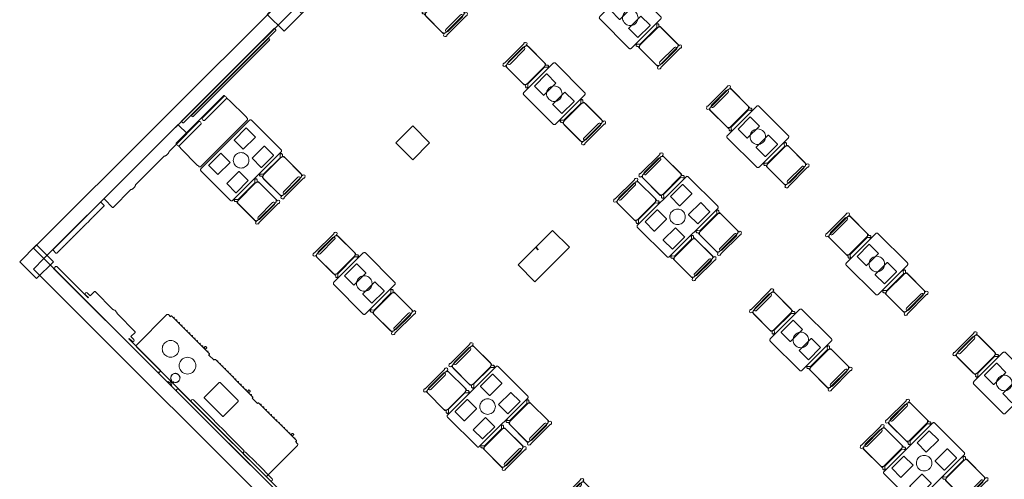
# Model space of a CAD drawing. Extents: x 2172.2 to 2210.6, y 415.3 to 458.1.
# Tile 6 of 9: x 2172.2 to 2188.7, y 437.3 to 445. Entities that reach past the tile are written whole.
import ezdxf

# ---------------------------------------------------------------- set-up
doc = ezdxf.new("R2010")
doc.units = 0
for name, color, linetype, lineweight in [('AYAA_M3_BANQUETTES', 7, 'CONTINUOUS', 18), ('AYAA_M3_CHAIRS', 7, 'CONTINUOUS', 18), ('AYAA_M3_COLUMNS', 7, 'CONTINUOUS', 30), ('AYAA_M3_FINE_DETAIL', 7, 'CONTINUOUS', 9), ('AYAA_M3_SERVICE', 7, 'CONTINUOUS', 18), ('AYAA_M3_TABLES', 7, 'CONTINUOUS', 18), ('AYAA_M3_WALL_DECOR', 7, 'CONTINUOUS', 13), ('AYAA_M3_WALL_LIGHTS', 7, 'CONTINUOUS', 13), ('AYAA_M3_WALLS', 7, 'CONTINUOUS', 30)]:
    doc.layers.add(name, color=color, linetype=linetype, lineweight=lineweight)

# ---------------------------------------------------------------- blocks, each defined once
blk = doc.blocks.new('AYAA_M3_ARCHITECTURE')
at = {"layer": 'AYAA_M3_COLUMNS', "linetype": 'CONTINUOUS', "lineweight": -2}
for points in [[(-13.020992, 11.175842), (-13.407532, 10.789306), (-13.69034, 11.07218), (-13.393366, 11.369152), (-13.110547, 11.08629)], [(-10.97166, 8.919112), (-11.254499, 8.636272), (-11.537308, 8.919147), (-11.254499, 9.201951)], [(-9.297087, 7.065432), (-9.193361, 7.169158), (-9.150741, 7.126539), (-9.193356, 7.169164), (-8.910547, 7.451969), (-8.627707, 7.169129), (-9.207532, 6.589305), (-9.49034, 6.87218), (-9.207532, 7.154984)], [(-17.554712, 7.207803), (-17.271873, 6.924963), (-17.554712, 6.642124), (-17.837521, 6.924998)]]:
    blk.add_lwpolyline(points, close=True, dxfattribs=at)
at = {"layer": 'AYAA_M3_WALLS', "linetype": 'CONTINUOUS', "lineweight": -2}
for points in [[(-17.430969, 6.977996), (-17.607746, 7.154773), (-13.39339, 11.369129), (-17.363581, 15.33932), (-17.186804, 15.516096), (-13.039837, 11.369129)], [(-17.430969, 6.977996), (-3.56182, -6.891153), (-3.738596, -7.06793), (-17.607746, 6.80122)]]:
    blk.add_lwpolyline(points, close=True, dxfattribs=at)
blk = doc.blocks.new('AYAA_M3_UNIQUE_WALL_COMPOSITION_01')
at = {"color": 0, "linetype": 'CONTINUOUS', "lineweight": -2}
blk.add_lwpolyline([(-0.88, -0.008), (-0.878931, -0.004005), (-0.875994, -0.001069), (-0.872429, -0.000115), (-0.872314, 0), (-0.88, 0), (-0.88, 0.013), (0.88, 0.013), (0.88, 0), (0.872314, 0), (0.872429, -0.000115), (0.875994, -0.001069), (0.878931, -0.004005), (0.88, -0.008), (0.88, -0.192), (0.878931, -0.195995), (0.875994, -0.198931), (0.872, -0.2), (0.451423, -0.2), (0.444652, -0.203656), (0.438095, -0.206627), (0.431358, -0.209162), (0.42447, -0.211252), (0.41746, -0.212886), (0.410358, -0.214059), (0.403194, -0.214764), (0.396, -0.215), (0.388805, -0.214764), (0.381642, -0.214059), (0.37454, -0.212886), (0.36753, -0.211252), (0.360641, -0.209162), (0.353905, -0.206627), (0.347348, -0.203656), (0.340577, -0.2), (-0.340577, -0.2), (-0.347348, -0.203656), (-0.353905, -0.206627), (-0.360641, -0.209162), (-0.36753, -0.211252), (-0.37454, -0.212886), (-0.381642, -0.214059), (-0.388805, -0.214764), (-0.396, -0.215), (-0.403194, -0.214764), (-0.410358, -0.214059), (-0.41746, -0.212886), (-0.42447, -0.211252), (-0.431358, -0.209162), (-0.438095, -0.206627), (-0.444652, -0.203656), (-0.451423, -0.2), (-0.872, -0.2), (-0.875994, -0.198931), (-0.878931, -0.195995), (-0.88, -0.192)], close=True, dxfattribs=at)
blk = doc.blocks.new('AYAA_M3_UNIQUE_WALL_COMPOSITION_06')
at = {"color": 0, "linetype": 'CONTINUOUS', "lineweight": -2}
blk.add_lwpolyline([(-0.5675, -0.018), (-0.5675, -0.007), (0.5675, -0.007), (0.5675, -0.018), (0.562889, -0.018), (0.565897, -0.021008), (0.5675, -0.027), (0.5675, -0.083), (0.565897, -0.088992), (0.561492, -0.093397), (0.5555, -0.095), (0.45341, -0.095), (0.445893, -0.098439), (0.438376, -0.095), (0.372338, -0.095), (0.364821, -0.098439), (0.357305, -0.095), (0.291267, -0.095), (0.28375, -0.098439), (0.276233, -0.095), (0.210195, -0.095), (0.202679, -0.098439), (0.195162, -0.095), (0.129124, -0.095), (0.121607, -0.098439), (0.11409, -0.095), (0.048053, -0.095), (0.040536, -0.098439), (0.033019, -0.095), (-0.033019, -0.095), (-0.040536, -0.098439), (-0.048053, -0.095), (-0.11409, -0.095), (-0.121607, -0.098439), (-0.129124, -0.095), (-0.195162, -0.095), (-0.202679, -0.098439), (-0.210195, -0.095), (-0.276233, -0.095), (-0.28375, -0.098439), (-0.291267, -0.095), (-0.357305, -0.095), (-0.364821, -0.098439), (-0.372338, -0.095), (-0.438376, -0.095), (-0.445893, -0.098439), (-0.45341, -0.095), (-0.5555, -0.095), (-0.561492, -0.093397), (-0.565897, -0.088992), (-0.5675, -0.083), (-0.5675, -0.027), (-0.565897, -0.021008), (-0.562889, -0.018)], close=True, dxfattribs=at)
blk = doc.blocks.new('AYAA_M3_SCONCE')
at = {"color": 0, "linetype": 'CONTINUOUS', "lineweight": -2}
blk.add_lwpolyline([(-0.066057, -0.178967), (-0.064423, -0.178291), (-0.064952, -0.1775), (-0.069291, -0.168701), (-0.071015, -0.163622), (-0.072921, -0.164412), (-0.075043, -0.163533), (-0.075921, -0.161412), (-0.075043, -0.15929), (-0.072921, -0.158412), (-0.072618, -0.158538), (-0.074358, -0.149789), (-0.074835, -0.142517), (-0.076, -0.143), (-0.078121, -0.142121), (-0.079, -0.14), (-0.078121, -0.137879), (-0.076, -0.137), (-0.074835, -0.137483), (-0.074358, -0.130211), (-0.072618, -0.121462), (-0.072921, -0.121588), (-0.075043, -0.12071), (-0.075921, -0.118588), (-0.075043, -0.116467), (-0.072921, -0.115588), (-0.071015, -0.116378), (-0.069291, -0.111299), (-0.064952, -0.1025), (-0.064423, -0.101709), (-0.066057, -0.101033), (-0.066935, -0.098911), (-0.066057, -0.09679), (-0.063935, -0.095911), (-0.061814, -0.09679), (-0.061555, -0.097416), (-0.059501, -0.094343), (-0.053033, -0.086967), (-0.050898, -0.085095), (-0.051891, -0.084684), (-0.052769, -0.082563), (-0.051891, -0.080442), (-0.049769, -0.079563), (-0.047648, -0.080442), (-0.0471, -0.081764), (-0.045657, -0.080499), (-0.0375, -0.075048), (-0.033493, -0.073072), (-0.033693, -0.072989), (-0.034572, -0.070868), (-0.033693, -0.068747), (-0.031572, -0.067868), (-0.02945, -0.068747), (-0.028646, -0.07069), (-0.019411, -0.067556), (-0.013177, -0.066316), (-0.013816, -0.064774), (-0.012937, -0.062652), (-0.012, -0.062264), (-0.012, -0.014), (-0.037, -0.014), (-0.040995, -0.012931), (-0.043931, -0.009995), (-0.045, -0.006), (-0.043931, -0.002005), (-0.040995, 0.000931), (-0.037, 0.002), (0.037, 0.002), (0.040995, 0.000931), (0.043931, -0.002005), (0.045, -0.006), (0.043931, -0.009995), (0.040995, -0.012931), (0.037, -0.014), (0.012, -0.014), (0.012, -0.062264), (0.012937, -0.062652), (0.013816, -0.064774), (0.013177, -0.066316), (0.019411, -0.067556), (0.028646, -0.07069), (0.02945, -0.068747), (0.031572, -0.067868), (0.033693, -0.068747), (0.034572, -0.070868), (0.033693, -0.072989), (0.033493, -0.073072), (0.0375, -0.075048), (0.045657, -0.080499), (0.0471, -0.081764), (0.047648, -0.080442), (0.049769, -0.079563), (0.051891, -0.080442), (0.052769, -0.082563), (0.051891, -0.084684), (0.050898, -0.085095), (0.053033, -0.086967), (0.059501, -0.094343), (0.061555, -0.097416), (0.061814, -0.09679), (0.063935, -0.095911), (0.066057, -0.09679), (0.066935, -0.098911), (0.066057, -0.101033), (0.064423, -0.101709), (0.064952, -0.1025), (0.069291, -0.111299), (0.071015, -0.116378), (0.072921, -0.115588), (0.075043, -0.116467), (0.075921, -0.118588), (0.075043, -0.12071), (0.072921, -0.121588), (0.072618, -0.121462), (0.074358, -0.130211), (0.074835, -0.137483), (0.076, -0.137), (0.078121, -0.137879), (0.079, -0.14), (0.078121, -0.142121), (0.076, -0.143), (0.074835, -0.142517), (0.074358, -0.149789), (0.072618, -0.158538), (0.072921, -0.158412), (0.075043, -0.15929), (0.075921, -0.161412), (0.075043, -0.163533), (0.072921, -0.164412), (0.071015, -0.163622), (0.069291, -0.168701), (0.064952, -0.1775), (0.064423, -0.178291), (0.066057, -0.178967), (0.066935, -0.181089), (0.066057, -0.18321), (0.063935, -0.184089), (0.061814, -0.18321), (0.061555, -0.182584), (0.059501, -0.185657), (0.053033, -0.193033), (0.050898, -0.194905), (0.051891, -0.195316), (0.052769, -0.197437), (0.051891, -0.199558), (0.049769, -0.200437), (0.047648, -0.199558), (0.0471, -0.198236), (0.045657, -0.199501), (0.0375, -0.204952), (0.033493, -0.206928), (0.033693, -0.207011), (0.034572, -0.209132), (0.033693, -0.211253), (0.031572, -0.212132), (0.02945, -0.211253), (0.028646, -0.20931), (0.019411, -0.212444), (0.013177, -0.213684), (0.013816, -0.215226), (0.012937, -0.217348), (0.010816, -0.218226), (0.008695, -0.217348), (0.007816, -0.215226), (0.008131, -0.214467), (0, -0.215), (-0.008131, -0.214467), (-0.007816, -0.215226), (-0.008695, -0.217348), (-0.010816, -0.218226), (-0.012937, -0.217348), (-0.013816, -0.215226), (-0.013177, -0.213684), (-0.019411, -0.212444), (-0.028646, -0.20931), (-0.02945, -0.211253), (-0.031572, -0.212132), (-0.033693, -0.211253), (-0.034572, -0.209132), (-0.033693, -0.207011), (-0.033493, -0.206928), (-0.0375, -0.204952), (-0.045657, -0.199501), (-0.0471, -0.198236), (-0.047648, -0.199558), (-0.049769, -0.200437), (-0.051891, -0.199558), (-0.052769, -0.197437), (-0.051891, -0.195316), (-0.050898, -0.194905), (-0.053033, -0.193033), (-0.059501, -0.185657), (-0.061555, -0.182584), (-0.061814, -0.18321), (-0.063935, -0.184089), (-0.066057, -0.18321), (-0.066935, -0.181089)], close=True, dxfattribs=at)
blk = doc.blocks.new('AYAA_M3_UNIQUE_WALL_COMPOSITION_25')
at = {"color": 0, "linetype": 'CONTINUOUS', "lineweight": -2}
for points in [[(-1.242, 0.00436), (1.242, 0.00436), (1.242, -0.00576), (1.234257, -0.00576), (1.239788, -0.011291), (1.242, -0.01956), (1.242, -0.02784), (1.239788, -0.036109), (1.233709, -0.042188), (1.22544, -0.0444), (-1.22544, -0.0444), (-1.233709, -0.042188), (-1.239788, -0.036109), (-1.242, -0.02784), (-1.242, -0.01956), (-1.239788, -0.011291), (-1.234257, -0.00576), (-1.242, -0.00576)], [(-0.945518, -0.04486), (-0.596095, -0.04486), (-0.584101, -0.049834), (-0.572093, -0.04486), (-0.314493, -0.04486), (-0.298243, -0.051597), (-0.291512, -0.06786), (-0.298243, -0.084123), (-0.314493, -0.09086), (-0.572093, -0.09086), (-0.584101, -0.085886), (-0.596095, -0.09086), (-0.945518, -0.09086), (-0.961781, -0.084123), (-0.968518, -0.06786), (-0.961781, -0.051597)], [(-0.268469, -0.04486), (0.1288, -0.04486), (0.137619, -0.04852), (0.146454, -0.04486), (0.404054, -0.04486), (0.41477, -0.049303), (0.425495, -0.04486), (0.921633, -0.04486), (0.937866, -0.051597), (0.94459, -0.06786), (0.937866, -0.084123), (0.921633, -0.09086), (0.425495, -0.09086), (0.41477, -0.086417), (0.404054, -0.09086), (0.146454, -0.09086), (0.137619, -0.0872), (0.1288, -0.09086), (-0.268469, -0.09086), (-0.284733, -0.084123), (-0.291469, -0.06786), (-0.284733, -0.051597)]]:
    blk.add_lwpolyline(points, close=True, dxfattribs=at)
blk = doc.blocks.new('AYAA_M3_UNIQUE_WALL_COMPOSITION_26')
at = {"color": 0, "linetype": 'CONTINUOUS', "lineweight": -2}
blk.add_lwpolyline([(-0.552, -0.05632), (-0.483, -0.05632), (-0.483, -0.04942), (-1.22544, -0.04942), (-1.233709, -0.047208), (-1.239788, -0.041129), (-1.242, -0.03286), (-1.242, -0.02458), (-1.239788, -0.016311), (-1.233709, -0.010232), (-1.22716, -0.00848), (-1.242, -0.00848), (-1.242, 0.00808), (1.242, 0.00808), (1.242, -0.00848), (1.22716, -0.00848), (1.233709, -0.010232), (1.239788, -0.016311), (1.242, -0.02458), (1.242, -0.03286), (1.239788, -0.041129), (1.233709, -0.047208), (1.22544, -0.04942), (0.483, -0.04942), (0.483, -0.05632), (0.552, -0.05632), (0.566948, -0.062518), (0.57314, -0.07748), (0.566948, -0.092442), (0.552, -0.09864), (0.483, -0.09864), (0.483, -0.19892), (0.482017, -0.202595), (0.479315, -0.205297), (0.47564, -0.20628), (0.053346, -0.20628), (0.048829, -0.208695), (0.042248, -0.211676), (0.035487, -0.214221), (0.028574, -0.216318), (0.021538, -0.217959), (0.01441, -0.219136), (0.007221, -0.219844), (0, -0.22008), (-0.007221, -0.219844), (-0.01441, -0.219136), (-0.021538, -0.217959), (-0.028574, -0.216318), (-0.035487, -0.214221), (-0.042248, -0.211676), (-0.048829, -0.208695), (-0.053346, -0.20628), (-0.47564, -0.20628), (-0.479315, -0.205297), (-0.482017, -0.202595), (-0.483, -0.19892), (-0.483, -0.09864), (-0.552, -0.09864), (-0.566962, -0.092442), (-0.57316, -0.07748), (-0.566962, -0.062518)], close=True, dxfattribs=at)
blk = doc.blocks.new('AYAA_M3_UNIQUE_WALL_COMPOSITION_27')
at = {"color": 0, "linetype": 'CONTINUOUS', "lineweight": -2}
for points in [[(-1.103088, -0.000782), (1.103088, -0.000782), (1.103088, -0.00977), (1.09621, -0.00977), (1.101123, -0.014682), (1.103088, -0.022027), (1.103088, -0.029381), (1.101123, -0.036725), (1.095724, -0.042124), (1.08838, -0.044088), (-1.08838, -0.044088), (-1.095724, -0.042124), (-1.101123, -0.036725), (-1.103088, -0.029381), (-1.103088, -0.022027), (-1.101123, -0.014682), (-1.09621, -0.00977), (-1.103088, -0.00977)], [(-0.914932, -0.05861), (-0.904532, -0.054302), (0.904532, -0.054302), (0.914932, -0.05861), (0.91924, -0.06901), (0.914932, -0.07941), (0.904532, -0.083718), (-0.904532, -0.083718), (-0.914932, -0.07941), (-0.91924, -0.06901)]]:
    blk.add_lwpolyline(points, close=True, dxfattribs=at)
blk = doc.blocks.new('AYAA_M3_DINING_2')
at = {"color": 0, "linetype": 'CONTINUOUS', "lineweight": -2}
blk.add_lwpolyline([(-0.599692, 0.353911), (-0.598776, 0.357725), (-0.597275, 0.36135), (-0.595225, 0.364695), (-0.592678, 0.367678), (-0.589695, 0.370225), (-0.58635, 0.372275), (-0.582725, 0.373776), (-0.578911, 0.374692), (-0.575, 0.375), (0.575, 0.375), (0.578911, 0.374692), (0.582725, 0.373776), (0.58635, 0.372275), (0.589695, 0.370225), (0.592678, 0.367678), (0.595225, 0.364695), (0.597275, 0.36135), (0.598776, 0.357725), (0.599692, 0.353911), (0.6, 0.35), (0.6, -0.35), (0.599692, -0.353911), (0.598776, -0.357725), (0.597275, -0.36135), (0.595225, -0.364695), (0.592678, -0.367678), (0.589695, -0.370225), (0.58635, -0.372275), (0.582725, -0.373776), (0.578911, -0.374692), (0.575, -0.375), (-0.575, -0.375), (-0.578911, -0.374692), (-0.582725, -0.373776), (-0.58635, -0.372275), (-0.589695, -0.370225), (-0.592678, -0.367678), (-0.595225, -0.364695), (-0.597275, -0.36135), (-0.598776, -0.357725), (-0.599692, -0.353911), (-0.6, -0.35), (-0.6, 0.35)], close=True, dxfattribs=at)
at = {"layer": 'AYAA_M3_FINE_DETAIL', "linetype": 'CONTINUOUS', "lineweight": -2}
for points in [[(-0.443, 0.325), (-0.157, 0.325), (-0.156001, 0.324733), (-0.155267, 0.323999), (-0.155, 0.323), (-0.155, 0.107), (-0.155267, 0.106001), (-0.156001, 0.105267), (-0.157, 0.105), (-0.443, 0.105), (-0.443999, 0.105267), (-0.444733, 0.106001), (-0.445, 0.107), (-0.445, 0.323), (-0.444733, 0.323999), (-0.443999, 0.324733)], [(0.155, 0.323), (0.155267, 0.323999), (0.156001, 0.324733), (0.157, 0.325), (0.443, 0.325), (0.443999, 0.324733), (0.444733, 0.323999), (0.445, 0.323), (0.445, 0.107), (0.444733, 0.106001), (0.443999, 0.105267), (0.443, 0.105), (0.157, 0.105), (0.156001, 0.105267), (0.155267, 0.106001), (0.155, 0.107)], [(-0.123637, 0.040172), (-0.115831, 0.059019), (-0.105172, 0.076412), (-0.091924, 0.091924), (-0.076412, 0.105172), (-0.059019, 0.115831), (-0.040172, 0.123637), (-0.020336, 0.128399), (0, 0.13), (0.020336, 0.128399), (0.040172, 0.123637), (0.059019, 0.115831), (0.076412, 0.105172), (0.091924, 0.091924), (0.105172, 0.076412), (0.115831, 0.059019), (0.123637, 0.040172), (0.128399, 0.020336), (0.13, 0), (0.128399, -0.020336), (0.123637, -0.040172), (0.115831, -0.059019), (0.105172, -0.076412), (0.091924, -0.091924), (0.076412, -0.105172), (0.059019, -0.115831), (0.040172, -0.123637), (0.020336, -0.128399), (0, -0.13), (-0.020336, -0.128399), (-0.040172, -0.123637), (-0.059019, -0.115831), (-0.076412, -0.105172), (-0.091924, -0.091924), (-0.105172, -0.076412), (-0.115831, -0.059019), (-0.123637, -0.040172), (-0.128399, -0.020336), (-0.13, 0), (-0.128399, 0.020336)], [(-0.443999, -0.105267), (-0.443, -0.105), (-0.157, -0.105), (-0.156001, -0.105267), (-0.155267, -0.106001), (-0.155, -0.107), (-0.155, -0.323), (-0.155267, -0.323999), (-0.156001, -0.324733), (-0.157, -0.325), (-0.443, -0.325), (-0.443999, -0.324733), (-0.444733, -0.323999), (-0.445, -0.323), (-0.445, -0.107), (-0.444733, -0.106001)], [(0.155267, -0.106001), (0.156001, -0.105267), (0.157, -0.105), (0.443, -0.105), (0.443999, -0.105267), (0.444733, -0.106001), (0.445, -0.107), (0.445, -0.323), (0.444733, -0.323999), (0.443999, -0.324733), (0.443, -0.325), (0.157, -0.325), (0.156001, -0.324733), (0.155267, -0.323999), (0.155, -0.323), (0.155, -0.107)]]:
    blk.add_lwpolyline(points, close=True, dxfattribs=at)
blk = doc.blocks.new('AYAA_M3_CHAIR_IVORY')
at = {"color": 0, "linetype": 'CONTINUOUS', "lineweight": -2}
for points in [[(-0.255, -0.233), (-0.242972, -0.233), (-0.245992, -0.22998), (-0.25, -0.215), (-0.25, 0.215), (-0.245992, 0.22998), (-0.240149, 0.235823), (-0.252556, 0.249383), (-0.254118, 0.250179), (-0.258321, 0.254382), (-0.26102, 0.259679), (-0.26195, 0.26555), (-0.26102, 0.271421), (-0.258321, 0.276718), (-0.254118, 0.280921), (-0.248821, 0.28362), (-0.24295, 0.28455), (-0.237079, 0.28362), (-0.231782, 0.280921), (-0.227579, 0.276718), (-0.22608, 0.273776), (-0.20172, 0.24715), (-0.200943, 0.245), (0.200943, 0.245), (0.20172, 0.24715), (0.22608, 0.273776), (0.227579, 0.276718), (0.231782, 0.280921), (0.237079, 0.28362), (0.24295, 0.28455), (0.248821, 0.28362), (0.254118, 0.280921), (0.258321, 0.276718), (0.26102, 0.271421), (0.26195, 0.26555), (0.26102, 0.259679), (0.258321, 0.254382), (0.254118, 0.250179), (0.252556, 0.249383), (0.240149, 0.235823), (0.245992, 0.22998), (0.25, 0.215), (0.25, -0.215), (0.245992, -0.22998), (0.242972, -0.233), (0.255, -0.233), (0.270556, -0.239444), (0.277, -0.255), (0.270556, -0.270556), (0.259027, -0.275332), (0.258321, -0.276718), (0.254118, -0.280921), (0.248821, -0.28362), (0.24295, -0.28455), (0.237079, -0.28362), (0.231782, -0.280921), (0.227861, -0.277), (-0.227861, -0.277), (-0.231782, -0.280921), (-0.237079, -0.28362), (-0.24295, -0.28455), (-0.248821, -0.28362), (-0.254118, -0.280921), (-0.258321, -0.276718), (-0.259027, -0.275332), (-0.270556, -0.270556), (-0.277, -0.255), (-0.270556, -0.239444)], [(-0.247475, -0.204863), (-0.248872, -0.200013), (-0.249717, -0.195038), (-0.25, -0.19), (-0.25, 0.19), (-0.249717, 0.195038), (-0.248872, 0.200013), (-0.247475, 0.204863), (-0.245544, 0.209525), (-0.243103, 0.213941), (-0.240182, 0.218057), (-0.23682, 0.22182), (-0.233057, 0.225182), (-0.228941, 0.228103), (-0.224525, 0.230544), (-0.219863, 0.232475), (-0.215013, 0.233872), (-0.210038, 0.234717), (-0.205, 0.235), (0.205, 0.235), (0.210038, 0.234717), (0.215013, 0.233872), (0.219863, 0.232475), (0.224525, 0.230544), (0.228941, 0.228103), (0.233057, 0.225182), (0.23682, 0.22182), (0.240182, 0.218057), (0.243103, 0.213941), (0.245544, 0.209525), (0.247475, 0.204863), (0.248872, 0.200013), (0.249717, 0.195038), (0.25, 0.19), (0.25, -0.19), (0.249717, -0.195038), (0.248872, -0.200013), (0.247475, -0.204863), (0.245544, -0.209525), (0.243103, -0.213941), (0.240182, -0.218057), (0.23682, -0.22182), (0.233057, -0.225182), (0.228941, -0.228103), (0.224525, -0.230544), (0.219863, -0.232475), (0.215013, -0.233872), (0.210038, -0.234717), (0.205, -0.235), (-0.205, -0.235), (-0.210038, -0.234717), (-0.215013, -0.233872), (-0.219863, -0.232475), (-0.224525, -0.230544), (-0.228941, -0.228103), (-0.233057, -0.225182), (-0.23682, -0.22182), (-0.240182, -0.218057), (-0.243103, -0.213941), (-0.245544, -0.209525)], [(-0.183735, -0.203506), (-0.1725, -0.2005), (0.1725, -0.2005), (0.183735, -0.203506), (0.191994, -0.211765), (0.195, -0.223), (0.191994, -0.234235), (0.183735, -0.242494), (0.1725, -0.2455), (-0.1725, -0.2455), (-0.183735, -0.242494), (-0.191994, -0.234235), (-0.195, -0.223), (-0.191994, -0.211765)]]:
    blk.add_lwpolyline(points, close=True, dxfattribs=at)
blk = doc.blocks.new('AYAA_M3_DINING_TWO_SQUARE')
at = {"color": 0, "linetype": 'CONTINUOUS', "lineweight": -2}
blk.add_lwpolyline([(-0.374615, 0.353911), (-0.373471, 0.357725), (-0.371594, 0.36135), (-0.369032, 0.364695), (-0.365847, 0.367678), (-0.362118, 0.370225), (-0.357937, 0.372275), (-0.353407, 0.373776), (-0.348639, 0.374692), (-0.34375, 0.375), (0.34375, 0.375), (0.348639, 0.374692), (0.353407, 0.373776), (0.357937, 0.372275), (0.362118, 0.370225), (0.365847, 0.367678), (0.369032, 0.364695), (0.371594, 0.36135), (0.373471, 0.357725), (0.374615, 0.353911), (0.375, 0.35), (0.375, -0.35), (0.374615, -0.353911), (0.373471, -0.357725), (0.371594, -0.36135), (0.369032, -0.364695), (0.365847, -0.367678), (0.362118, -0.370225), (0.357937, -0.372275), (0.353407, -0.373776), (0.348639, -0.374692), (0.34375, -0.375), (-0.34375, -0.375), (-0.348639, -0.374692), (-0.353407, -0.373776), (-0.357937, -0.372275), (-0.362118, -0.370225), (-0.365847, -0.367678), (-0.369032, -0.364695), (-0.371594, -0.36135), (-0.373471, -0.357725), (-0.374615, -0.353911), (-0.375, -0.35), (-0.375, 0.35)], close=True, dxfattribs=at)
at = {"layer": 'AYAA_M3_FINE_DETAIL', "linetype": 'CONTINUOUS', "lineweight": -2}
for points in [[(-0.144733, 0.106001), (-0.145, 0.107), (-0.145, 0.323), (-0.144733, 0.323999), (-0.143999, 0.324733), (-0.143, 0.325), (0.143, 0.325), (0.143999, 0.324733), (0.144733, 0.323999), (0.145, 0.323), (0.145, 0.107), (0.144733, 0.106001), (0.143999, 0.105267), (0.143, 0.105), (-0.143, 0.105), (-0.143999, 0.105267)], [(-0.123637, 0.040172), (-0.115831, 0.059019), (-0.105172, 0.076412), (-0.091924, 0.091924), (-0.076412, 0.105172), (-0.059019, 0.115831), (-0.040172, 0.123637), (-0.020336, 0.128399), (0, 0.13), (0.020336, 0.128399), (0.040172, 0.123637), (0.059019, 0.115831), (0.076412, 0.105172), (0.091924, 0.091924), (0.105172, 0.076412), (0.115831, 0.059019), (0.123637, 0.040172), (0.128399, 0.020336), (0.13, 0), (0.128399, -0.020336), (0.123637, -0.040172), (0.115831, -0.059019), (0.105172, -0.076412), (0.091924, -0.091924), (0.076412, -0.105172), (0.059019, -0.115831), (0.040172, -0.123637), (0.020336, -0.128399), (0, -0.13), (-0.020336, -0.128399), (-0.040172, -0.123637), (-0.059019, -0.115831), (-0.076412, -0.105172), (-0.091924, -0.091924), (-0.105172, -0.076412), (-0.115831, -0.059019), (-0.123637, -0.040172), (-0.128399, -0.020336), (-0.13, 0), (-0.128399, 0.020336)], [(-0.144733, -0.106001), (-0.143999, -0.105267), (-0.143, -0.105), (0.143, -0.105), (0.143999, -0.105267), (0.144733, -0.106001), (0.145, -0.107), (0.145, -0.323), (0.144733, -0.323999), (0.143999, -0.324733), (0.143, -0.325), (-0.143, -0.325), (-0.143999, -0.324733), (-0.144733, -0.323999), (-0.145, -0.323), (-0.145, -0.107)]]:
    blk.add_lwpolyline(points, close=True, dxfattribs=at)
blk = doc.blocks.new('AYAA_M3_CHAIR_OLIVE')
at = {"color": 0, "linetype": 'CONTINUOUS', "lineweight": -2}
for points in [[(-0.255, -0.233), (-0.242972, -0.233), (-0.245992, -0.22998), (-0.25, -0.215), (-0.25, 0.215), (-0.245992, 0.22998), (-0.240149, 0.235823), (-0.252556, 0.249383), (-0.254118, 0.250179), (-0.258321, 0.254382), (-0.26102, 0.259679), (-0.26195, 0.26555), (-0.26102, 0.271421), (-0.258321, 0.276718), (-0.254118, 0.280921), (-0.248821, 0.28362), (-0.24295, 0.28455), (-0.237079, 0.28362), (-0.231782, 0.280921), (-0.227579, 0.276718), (-0.22608, 0.273776), (-0.20172, 0.24715), (-0.200943, 0.245), (0.200943, 0.245), (0.20172, 0.24715), (0.22608, 0.273776), (0.227579, 0.276718), (0.231782, 0.280921), (0.237079, 0.28362), (0.24295, 0.28455), (0.248821, 0.28362), (0.254118, 0.280921), (0.258321, 0.276718), (0.26102, 0.271421), (0.26195, 0.26555), (0.26102, 0.259679), (0.258321, 0.254382), (0.254118, 0.250179), (0.252556, 0.249383), (0.240149, 0.235823), (0.245992, 0.22998), (0.25, 0.215), (0.25, -0.215), (0.245992, -0.22998), (0.242972, -0.233), (0.255, -0.233), (0.270556, -0.239444), (0.277, -0.255), (0.270556, -0.270556), (0.259027, -0.275332), (0.258321, -0.276718), (0.254118, -0.280921), (0.248821, -0.28362), (0.24295, -0.28455), (0.237079, -0.28362), (0.231782, -0.280921), (0.227861, -0.277), (-0.227861, -0.277), (-0.231782, -0.280921), (-0.237079, -0.28362), (-0.24295, -0.28455), (-0.248821, -0.28362), (-0.254118, -0.280921), (-0.258321, -0.276718), (-0.259027, -0.275332), (-0.270556, -0.270556), (-0.277, -0.255), (-0.270556, -0.239444)], [(-0.247475, -0.204863), (-0.248872, -0.200013), (-0.249717, -0.195038), (-0.25, -0.19), (-0.25, 0.19), (-0.249717, 0.195038), (-0.248872, 0.200013), (-0.247475, 0.204863), (-0.245544, 0.209525), (-0.243103, 0.213941), (-0.240182, 0.218057), (-0.23682, 0.22182), (-0.233057, 0.225182), (-0.228941, 0.228103), (-0.224525, 0.230544), (-0.219863, 0.232475), (-0.215013, 0.233872), (-0.210038, 0.234717), (-0.205, 0.235), (0.205, 0.235), (0.210038, 0.234717), (0.215013, 0.233872), (0.219863, 0.232475), (0.224525, 0.230544), (0.228941, 0.228103), (0.233057, 0.225182), (0.23682, 0.22182), (0.240182, 0.218057), (0.243103, 0.213941), (0.245544, 0.209525), (0.247475, 0.204863), (0.248872, 0.200013), (0.249717, 0.195038), (0.25, 0.19), (0.25, -0.19), (0.249717, -0.195038), (0.248872, -0.200013), (0.247475, -0.204863), (0.245544, -0.209525), (0.243103, -0.213941), (0.240182, -0.218057), (0.23682, -0.22182), (0.233057, -0.225182), (0.228941, -0.228103), (0.224525, -0.230544), (0.219863, -0.232475), (0.215013, -0.233872), (0.210038, -0.234717), (0.205, -0.235), (-0.205, -0.235), (-0.210038, -0.234717), (-0.215013, -0.233872), (-0.219863, -0.232475), (-0.224525, -0.230544), (-0.228941, -0.228103), (-0.233057, -0.225182), (-0.23682, -0.22182), (-0.240182, -0.218057), (-0.243103, -0.213941), (-0.245544, -0.209525)], [(-0.183735, -0.203506), (-0.1725, -0.2005), (0.1725, -0.2005), (0.183735, -0.203506), (0.191994, -0.211765), (0.195, -0.223), (0.191994, -0.234235), (0.183735, -0.242494), (0.1725, -0.2455), (-0.1725, -0.2455), (-0.183735, -0.242494), (-0.191994, -0.234235), (-0.195, -0.223), (-0.191994, -0.211765)]]:
    blk.add_lwpolyline(points, close=True, dxfattribs=at)
blk = doc.blocks.new('AYAA_M3_PERIMETER_BENCH_2')
at = {"color": 0, "linetype": 'CONTINUOUS', "lineweight": -2}
for points in [[(-0.57, -0.236453), (-0.57, -0.198688), (-0.575, -0.18), (-0.575, 0.22), (-0.57, 0.238688), (-0.57, 0.255), (-0.567996, 0.26249), (-0.56249, 0.267996), (-0.555, 0.27), (0.555, 0.27), (0.56249, 0.267996), (0.567996, 0.26249), (0.57, 0.255), (0.57, 0.238688), (0.575, 0.22), (0.575, -0.18), (0.57, -0.198688), (0.57, -0.236453), (0.572061, -0.238514), (0.575, -0.2495), (0.575, -0.2605), (0.572061, -0.271486), (0.569799, -0.273748), (0.57, -0.2745), (0.57, -0.2855), (0.568397, -0.291492), (0.563992, -0.295897), (0.558, -0.2975), (-0.558, -0.2975), (-0.563992, -0.295897), (-0.568397, -0.291492), (-0.57, -0.2855), (-0.57, -0.2745), (-0.569799, -0.273748), (-0.572061, -0.271486), (-0.575, -0.2605), (-0.575, -0.2495), (-0.572061, -0.238514)], [(-0.553, -0.2275), (-0.047, -0.2275), (-0.036014, -0.230439), (-0.027939, -0.238514), (-0.025, -0.2495), (-0.025, -0.2605), (-0.027939, -0.271486), (-0.036014, -0.279561), (-0.047, -0.2825), (-0.553, -0.2825), (-0.563986, -0.279561), (-0.572061, -0.271486), (-0.575, -0.2605), (-0.575, -0.2495), (-0.572061, -0.238514), (-0.563986, -0.230439)], [(0.047, -0.2275), (0.553, -0.2275), (0.563986, -0.230439), (0.572061, -0.238514), (0.575, -0.2495), (0.575, -0.2605), (0.572061, -0.271486), (0.563986, -0.279561), (0.553, -0.2825), (0.047, -0.2825), (0.036014, -0.279561), (0.027939, -0.271486), (0.025, -0.2605), (0.025, -0.2495), (0.027939, -0.238514), (0.036014, -0.230439)]]:
    blk.add_lwpolyline(points, close=True, dxfattribs=at)
blk = doc.blocks.new('AYAA_M3_SIDEBOARD')
at = {"color": 0, "linetype": 'CONTINUOUS', "lineweight": -2}
for points in [[(-1.53, -0.38), (-1.539987, -0.377328), (-1.547328, -0.369987), (-1.55, -0.36), (-1.55, 0.36), (-1.547328, 0.369987), (-1.539987, 0.377328), (-1.53, 0.38), (1.53, 0.38), (1.539987, 0.377328), (1.547328, 0.369987), (1.55, 0.36), (1.55, -0.36), (1.547328, -0.369987), (1.539987, -0.377328), (1.53, -0.38), (1.481121, -0.38), (1.48313, -0.382009), (1.485, -0.389), (1.48313, -0.395991), (1.477991, -0.40113), (1.471, -0.403), (0.589, -0.403), (0.582009, -0.40113), (0.57687, -0.395991), (0.575, -0.389), (0.57687, -0.382009), (0.578879, -0.38), (0.451121, -0.38), (0.45313, -0.382009), (0.455, -0.389), (0.45313, -0.395991), (0.447991, -0.40113), (0.441, -0.403), (-0.441, -0.403), (-0.447991, -0.40113), (-0.45313, -0.395991), (-0.455, -0.389), (-0.45313, -0.382009), (-0.451121, -0.38), (-0.578879, -0.38), (-0.57687, -0.382009), (-0.575, -0.389), (-0.57687, -0.395991), (-0.582009, -0.40113), (-0.589, -0.403), (-1.471, -0.403), (-1.477991, -0.40113), (-1.48313, -0.395991), (-1.485, -0.389), (-1.48313, -0.382009), (-1.481121, -0.38)], [(-1.43, -0.415), (-1.433535, -0.413536), (-1.435, -0.41), (-1.433535, -0.406464), (-1.43, -0.405), (-1.426464, -0.406464), (-1.425, -0.41), (-1.426464, -0.413536)], [(-1.363461, -0.41), (-1.364926, -0.413536), (-1.368461, -0.415), (-1.371997, -0.413536), (-1.373461, -0.41), (-1.371997, -0.406464), (-1.368461, -0.405), (-1.364926, -0.406464)], [(-1.301923, -0.41), (-1.303388, -0.413536), (-1.306923, -0.415), (-1.310459, -0.413536), (-1.311923, -0.41), (-1.310459, -0.406464), (-1.306923, -0.405), (-1.303388, -0.406464)], [(-1.245385, -0.415), (-1.24892, -0.413536), (-1.250385, -0.41), (-1.24892, -0.406464), (-1.245385, -0.405), (-1.241849, -0.406464), (-1.240385, -0.41), (-1.241849, -0.413536)], [(-1.180311, -0.413536), (-1.183846, -0.415), (-1.187382, -0.413536), (-1.188846, -0.41), (-1.187382, -0.406464), (-1.183846, -0.405), (-1.180311, -0.406464), (-1.178846, -0.41)], [(-1.118772, -0.413536), (-1.122308, -0.415), (-1.125843, -0.413536), (-1.127308, -0.41), (-1.125843, -0.406464), (-1.122308, -0.405), (-1.118772, -0.406464), (-1.117308, -0.41)], [(-1.057234, -0.406464), (-1.055769, -0.41), (-1.057234, -0.413536), (-1.060769, -0.415), (-1.064305, -0.413536), (-1.065769, -0.41), (-1.064305, -0.406464), (-1.060769, -0.405)], [(-1.004231, -0.41), (-1.002766, -0.406464), (-0.999231, -0.405), (-0.995695, -0.406464), (-0.994231, -0.41), (-0.995695, -0.413536), (-0.999231, -0.415), (-1.002766, -0.413536)], [(-0.934157, -0.406464), (-0.932692, -0.41), (-0.934157, -0.413536), (-0.937692, -0.415), (-0.941228, -0.413536), (-0.942692, -0.41), (-0.941228, -0.406464), (-0.937692, -0.405)], [(-0.871154, -0.41), (-0.872618, -0.413536), (-0.876154, -0.415), (-0.879689, -0.413536), (-0.881154, -0.41), (-0.879689, -0.406464), (-0.876154, -0.405), (-0.872618, -0.406464)], [(-0.81108, -0.413536), (-0.814615, -0.415), (-0.818151, -0.413536), (-0.819615, -0.41), (-0.818151, -0.406464), (-0.814615, -0.405), (-0.81108, -0.406464), (-0.809615, -0.41)], [(-0.753077, -0.415), (-0.756612, -0.413536), (-0.758077, -0.41), (-0.756612, -0.406464), (-0.753077, -0.405), (-0.749541, -0.406464), (-0.748077, -0.41), (-0.749541, -0.413536)], [(-0.696538, -0.41), (-0.695074, -0.406464), (-0.691538, -0.405), (-0.688003, -0.406464), (-0.686538, -0.41), (-0.687306, -0.411855), (-0.686505, -0.412069), (-0.683569, -0.415005), (-0.6825, -0.419), (-0.6825, -0.435), (-0.683569, -0.438995), (-0.686505, -0.441931), (-0.6905, -0.443), (-0.7095, -0.443), (-0.713495, -0.441931), (-0.716431, -0.438995), (-0.7175, -0.435), (-0.7175, -0.419), (-0.716431, -0.415005), (-0.713495, -0.412069), (-0.7095, -0.411), (-0.696124, -0.411)], [(-0.633536, -0.413536), (-0.635, -0.41), (-0.633536, -0.406464), (-0.63, -0.405), (-0.626464, -0.406464), (-0.625, -0.41), (-0.626464, -0.413536), (-0.63, -0.415)], [(-0.396464, -0.406464), (-0.395, -0.41), (-0.396464, -0.413536), (-0.4, -0.415), (-0.403536, -0.413536), (-0.405, -0.41), (-0.403536, -0.406464), (-0.4, -0.405)], [(-0.338462, -0.405), (-0.334926, -0.406464), (-0.333462, -0.41), (-0.334926, -0.413536), (-0.338462, -0.415), (-0.341997, -0.413536), (-0.343462, -0.41), (-0.341997, -0.406464)], [(-0.276923, -0.405), (-0.273388, -0.406464), (-0.271923, -0.41), (-0.273388, -0.413536), (-0.276923, -0.415), (-0.280459, -0.413536), (-0.281923, -0.41), (-0.280459, -0.406464)], [(-0.215385, -0.405), (-0.211849, -0.406464), (-0.210385, -0.41), (-0.211849, -0.413536), (-0.215385, -0.415), (-0.21892, -0.413536), (-0.220385, -0.41), (-0.21892, -0.406464)], [(-0.153846, -0.405), (-0.150311, -0.406464), (-0.148846, -0.41), (-0.150311, -0.413536), (-0.153846, -0.415), (-0.157382, -0.413536), (-0.158846, -0.41), (-0.157382, -0.406464)], [(-0.088772, -0.406464), (-0.087308, -0.41), (-0.088772, -0.413536), (-0.092308, -0.415), (-0.095843, -0.413536), (-0.097308, -0.41), (-0.095843, -0.406464), (-0.092308, -0.405)], [(-0.025769, -0.41), (-0.027234, -0.413536), (-0.030769, -0.415), (-0.034305, -0.413536), (-0.035769, -0.41), (-0.034305, -0.406464), (-0.030769, -0.405), (-0.027234, -0.406464)], [(0.030769, -0.415), (0.027234, -0.413536), (0.025769, -0.41), (0.027234, -0.406464), (0.030769, -0.405), (0.034305, -0.406464), (0.035769, -0.41), (0.034305, -0.413536)], [(0.095843, -0.406464), (0.097308, -0.41), (0.095843, -0.413536), (0.092308, -0.415), (0.088772, -0.413536), (0.087308, -0.41), (0.088772, -0.406464), (0.092308, -0.405)], [(0.148846, -0.41), (0.150311, -0.406464), (0.153846, -0.405), (0.157382, -0.406464), (0.158846, -0.41), (0.157382, -0.413536), (0.153846, -0.415), (0.150311, -0.413536)], [(0.215385, -0.405), (0.21892, -0.406464), (0.220385, -0.41), (0.21892, -0.413536), (0.215385, -0.415), (0.211849, -0.413536), (0.210385, -0.41), (0.211849, -0.406464)], [(0.276923, -0.405), (0.280459, -0.406464), (0.281923, -0.41), (0.280459, -0.413536), (0.276923, -0.415), (0.273388, -0.413536), (0.271923, -0.41), (0.273388, -0.406464)], [(0.313569, -0.415005), (0.316505, -0.412069), (0.3205, -0.411), (0.333876, -0.411), (0.333462, -0.41), (0.334926, -0.406464), (0.338462, -0.405), (0.341997, -0.406464), (0.343462, -0.41), (0.342694, -0.411855), (0.343495, -0.412069), (0.346431, -0.415005), (0.3475, -0.419), (0.3475, -0.435), (0.346431, -0.438995), (0.343495, -0.441931), (0.3395, -0.443), (0.3205, -0.443), (0.316505, -0.441931), (0.313569, -0.438995), (0.3125, -0.435), (0.3125, -0.419)], [(0.403536, -0.413536), (0.4, -0.415), (0.396464, -0.413536), (0.395, -0.41), (0.396464, -0.406464), (0.4, -0.405), (0.403536, -0.406464), (0.405, -0.41)], [(0.625, -0.41), (0.626464, -0.406464), (0.63, -0.405), (0.633536, -0.406464), (0.635, -0.41), (0.633536, -0.413536), (0.63, -0.415), (0.626464, -0.413536)], [(0.695074, -0.413536), (0.691538, -0.415), (0.688003, -0.413536), (0.686538, -0.41), (0.688003, -0.406464), (0.691538, -0.405), (0.695074, -0.406464), (0.696538, -0.41)], [(0.749541, -0.406464), (0.753077, -0.405), (0.756612, -0.406464), (0.758077, -0.41), (0.756612, -0.413536), (0.753077, -0.415), (0.749541, -0.413536), (0.748077, -0.41)], [(0.81108, -0.406464), (0.814615, -0.405), (0.818151, -0.406464), (0.819615, -0.41), (0.818151, -0.413536), (0.814615, -0.415), (0.81108, -0.413536), (0.809615, -0.41)], [(0.879689, -0.406464), (0.881154, -0.41), (0.879689, -0.413536), (0.876154, -0.415), (0.872618, -0.413536), (0.871154, -0.41), (0.872618, -0.406464), (0.876154, -0.405)], [(0.934157, -0.406464), (0.937692, -0.405), (0.941228, -0.406464), (0.942692, -0.41), (0.941228, -0.413536), (0.937692, -0.415), (0.934157, -0.413536), (0.932692, -0.41)], [(0.995695, -0.406464), (0.999231, -0.405), (1.002766, -0.406464), (1.004231, -0.41), (1.002766, -0.413536), (0.999231, -0.415), (0.995695, -0.413536), (0.994231, -0.41)], [(1.065769, -0.41), (1.064305, -0.413536), (1.060769, -0.415), (1.057234, -0.413536), (1.055769, -0.41), (1.057234, -0.406464), (1.060769, -0.405), (1.064305, -0.406464)], [(1.125843, -0.413536), (1.122308, -0.415), (1.118772, -0.413536), (1.117308, -0.41), (1.118772, -0.406464), (1.122308, -0.405), (1.125843, -0.406464), (1.127308, -0.41)], [(1.188846, -0.41), (1.187382, -0.413536), (1.183846, -0.415), (1.180311, -0.413536), (1.178846, -0.41), (1.180311, -0.406464), (1.183846, -0.405), (1.187382, -0.406464)], [(1.250385, -0.41), (1.24892, -0.413536), (1.245385, -0.415), (1.241849, -0.413536), (1.240385, -0.41), (1.241849, -0.406464), (1.245385, -0.405), (1.24892, -0.406464)], [(1.310459, -0.413536), (1.306923, -0.415), (1.303388, -0.413536), (1.301923, -0.41), (1.303388, -0.406464), (1.306923, -0.405), (1.310459, -0.406464), (1.311923, -0.41)], [(1.346505, -0.412069), (1.3505, -0.411), (1.363875, -0.411), (1.363461, -0.41), (1.364926, -0.406464), (1.368461, -0.405), (1.371997, -0.406464), (1.373461, -0.41), (1.372693, -0.411854), (1.373495, -0.412069), (1.376431, -0.415005), (1.3775, -0.419), (1.3775, -0.435), (1.376431, -0.438995), (1.373495, -0.441931), (1.3695, -0.443), (1.3505, -0.443), (1.346505, -0.441931), (1.343569, -0.438995), (1.3425, -0.435), (1.3425, -0.419), (1.343569, -0.415005)], [(1.433535, -0.413536), (1.43, -0.415), (1.426464, -0.413536), (1.425, -0.41), (1.426464, -0.406464), (1.43, -0.405), (1.433535, -0.406464), (1.435, -0.41)]]:
    blk.add_lwpolyline(points, close=True, dxfattribs=at)
at = {"layer": 'AYAA_M3_FINE_DETAIL', "linetype": 'CONTINUOUS', "lineweight": -2}
for points in [[(-0.118992, 0.183397), (-0.113, 0.185), (0.313, 0.185), (0.318992, 0.183397), (0.323397, 0.178992), (0.325, 0.173), (0.325, -0.173), (0.323397, -0.178992), (0.318992, -0.183397), (0.313, -0.185), (-0.113, -0.185), (-0.118992, -0.183397), (-0.123397, -0.178992), (-0.125, -0.173), (-0.125, 0.173), (-0.123397, 0.178992)], [(-1.224741, 0.063559), (-1.213262, 0.08229), (-1.198995, 0.098995), (-1.18229, 0.113262), (-1.163559, 0.124741), (-1.143262, 0.133148), (-1.121901, 0.138276), (-1.1, 0.14), (-1.078099, 0.138276), (-1.056738, 0.133148), (-1.036441, 0.124741), (-1.01771, 0.113262), (-1.001005, 0.098995), (-0.986738, 0.08229), (-0.975259, 0.063559), (-0.966852, 0.043262), (-0.961724, 0.021901), (-0.96, 0), (-0.961724, -0.021901), (-0.966852, -0.043262), (-0.975259, -0.063559), (-0.986738, -0.08229), (-1.001005, -0.098995), (-1.01771, -0.113262), (-1.036441, -0.124741), (-1.056738, -0.133148), (-1.078099, -0.138276), (-1.1, -0.14), (-1.121901, -0.138276), (-1.143262, -0.133148), (-1.163559, -0.124741), (-1.18229, -0.113262), (-1.198995, -0.098995), (-1.213262, -0.08229), (-1.224741, -0.063559), (-1.233148, -0.043262), (-1.238276, -0.021901), (-1.24, 0), (-1.238276, 0.021901), (-1.233148, 0.043262)], [(-0.838276, 0.021901), (-0.833148, 0.043262), (-0.824741, 0.063559), (-0.813262, 0.08229), (-0.798995, 0.098995), (-0.78229, 0.113262), (-0.763559, 0.124741), (-0.743262, 0.133148), (-0.721901, 0.138276), (-0.7, 0.14), (-0.678099, 0.138276), (-0.656738, 0.133148), (-0.636441, 0.124741), (-0.61771, 0.113262), (-0.601005, 0.098995), (-0.586738, 0.08229), (-0.575259, 0.063559), (-0.566852, 0.043262), (-0.561724, 0.021901), (-0.56, 0), (-0.561724, -0.021901), (-0.566852, -0.043262), (-0.575259, -0.063559), (-0.586738, -0.08229), (-0.601005, -0.098995), (-0.61771, -0.113262), (-0.636441, -0.124741), (-0.656738, -0.133148), (-0.678099, -0.138276), (-0.7, -0.14), (-0.721901, -0.138276), (-0.743262, -0.133148), (-0.763559, -0.124741), (-0.78229, -0.113262), (-0.798995, -0.098995), (-0.813262, -0.08229), (-0.824741, -0.063559), (-0.833148, -0.043262), (-0.838276, -0.021901), (-0.84, 0)]]:
    blk.add_lwpolyline(points, close=True, dxfattribs=at)

msp = doc.modelspace()

# ---------------------------------------------------------------- block references
at = {"layer": 'AYAA_M3_BANQUETTES', "linetype": 'CONTINUOUS', "yscale": -1.0000000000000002, "rotation": 45.00000000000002}
msp.add_blockref('AYAA_M3_PERIMETER_BENCH_2', (2175.393, 443.103), dxfattribs=at)
at = {"layer": 'AYAA_M3_CHAIRS', "linetype": 'CONTINUOUS'}
for name, p, yscale, rotation in [('AYAA_M3_CHAIR_IVORY', (2179.282, 445.083), -1.0000000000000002, -135), ('AYAA_M3_CHAIR_OLIVE', (2182.867, 444.539), -1.0000000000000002, -135), ('AYAA_M3_CHAIR_OLIVE', (2180.64, 444.221), -1, 45), ('AYAA_M3_CHAIR_OLIVE', (2184.048, 443.499), -1, 45), ('AYAA_M3_CHAIR_OLIVE', (2181.595, 443.266), -1.0000000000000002, -135), ('AYAA_M3_CHAIR_OLIVE', (2185.003, 442.545), -1.0000000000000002, -135), ('AYAA_M3_CHAIR_IVORY', (2176.56, 442.361), -1.0000000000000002, -135), ('AYAA_M3_CHAIR_IVORY', (2182.917, 442.368), -1, 45), ('AYAA_M3_CHAIR_IVORY', (2176.136, 441.937), -1.0000000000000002, -135), ('AYAA_M3_CHAIR_IVORY', (2182.493, 441.944), -1, 45), ('AYAA_M3_CHAIR_IVORY', (2183.871, 441.414), -1.0000000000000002, -135), ('AYAA_M3_CHAIR_OLIVE', (2186.042, 441.364), -1, 45), ('AYAA_M3_CHAIR_OLIVE', (2177.458, 441.039), -1, 45), ('AYAA_M3_CHAIR_IVORY', (2183.447, 440.989), -1.0000000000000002, -135), ('AYAA_M3_CHAIR_OLIVE', (2186.997, 440.409), -1.0000000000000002, -135), ('AYAA_M3_CHAIR_OLIVE', (2178.413, 440.084), -1.0000000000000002, -135), ('AYAA_M3_CHAIR_OLIVE', (2184.77, 440.091), -1, 45), ('AYAA_M3_CHAIR_OLIVE', (2188.178, 439.37), -1, 45), ('AYAA_M3_CHAIR_IVORY', (2179.735, 439.186), -1, 45), ('AYAA_M3_CHAIR_OLIVE', (2185.724, 439.137), -1.0000000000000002, -135), ('AYAA_M3_CHAIR_IVORY', (2179.311, 438.762), -1, 45), ('AYAA_M3_CHAIR_IVORY', (2180.69, 438.232), -1.0000000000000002, -135), ('AYAA_M3_CHAIR_IVORY', (2187.046, 438.239), -1, 45), ('AYAA_M3_CHAIR_IVORY', (2186.622, 437.814), -1, 45), ('AYAA_M3_CHAIR_IVORY', (2180.265, 437.807), -1.0000000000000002, -135), ('AYAA_M3_CHAIR_IVORY', (2188.001, 437.284), -1.0000000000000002, -135), ('AYAA_M3_CHAIR_OLIVE', (2181.588, 436.909), -1, 45)]:
    msp.add_blockref(name, p, dxfattribs=dict(at, yscale=yscale, rotation=rotation))
at = {"layer": 'AYAA_M3_SERVICE', "linetype": 'CONTINUOUS', "xscale": 0.9999999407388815, "yscale": -0.9999999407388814, "rotation": -44.999997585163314}
msp.add_blockref('AYAA_M3_SIDEBOARD', (2175.468, 438.688), dxfattribs=at)
at = {"layer": 'AYAA_M3_TABLES', "linetype": 'CONTINUOUS'}
for name, p, yscale, rotation in [('AYAA_M3_DINING_TWO_SQUARE', (2182.39, 445.016), -1, 45), ('AYAA_M3_DINING_TWO_SQUARE', (2181.117, 443.743), -1, 45), ('AYAA_M3_DINING_TWO_SQUARE', (2184.526, 443.022), -1, 45), ('AYAA_M3_DINING_2', (2175.871, 442.626), -1.0000000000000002, -135), ('AYAA_M3_DINING_2', (2183.182, 441.679), -1, 45), ('AYAA_M3_DINING_TWO_SQUARE', (2186.52, 440.887), -1, 45), ('AYAA_M3_DINING_TWO_SQUARE', (2177.935, 440.561), -1, 45), ('AYAA_M3_DINING_TWO_SQUARE', (2185.247, 439.614), -1, 45), ('AYAA_M3_DINING_TWO_SQUARE', (2188.655, 438.893), -1, 45), ('AYAA_M3_DINING_2', (2180, 438.497), -1, 45), ('AYAA_M3_DINING_2', (2187.312, 437.549), -1, 45)]:
    msp.add_blockref(name, p, dxfattribs=dict(at, yscale=yscale, rotation=rotation))
at = {"layer": 'AYAA_M3_WALL_DECOR', "linetype": 'CONTINUOUS'}
for name, p, rotation in [('AYAA_M3_UNIQUE_WALL_COMPOSITION_27', (2175.649, 444.06), 44.99999999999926), ('AYAA_M3_UNIQUE_WALL_COMPOSITION_01', (2174.203, 442.595), 44.99999999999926), ('AYAA_M3_UNIQUE_WALL_COMPOSITION_06', (2173.113, 441.532), 44.99999999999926), ('AYAA_M3_UNIQUE_WALL_COMPOSITION_26', (2173.615, 439.942), 135), ('AYAA_M3_UNIQUE_WALL_COMPOSITION_25', (2175.66, 437.892), 135)]:
    msp.add_blockref(name, p, dxfattribs=dict(at, rotation=rotation))
at = {"layer": 'AYAA_M3_WALL_LIGHTS', "linetype": 'CONTINUOUS', "rotation": 135}
msp.add_blockref('AYAA_M3_SCONCE', (2174.671, 438.878), dxfattribs=at)
at = {"layer": 'AYAA_M3_WALLS'}
msp.add_blockref('AYAA_M3_ARCHITECTURE', (2190, 434), dxfattribs=at)

doc.saveas('drawing.dxf')
